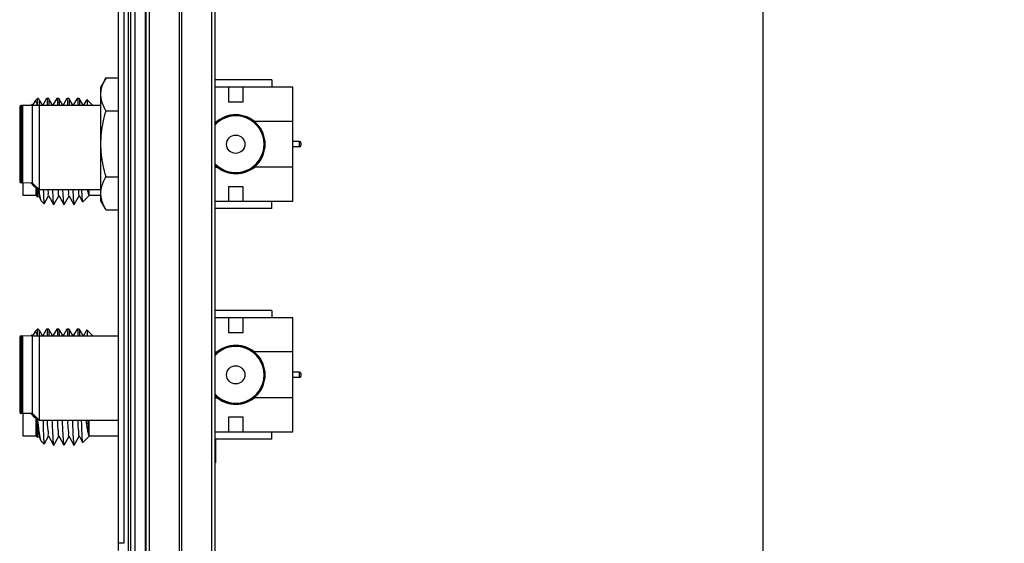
# Model space of a CAD drawing. Header units: inches. Extents: x 0.2 to 16.8, y 0.1 to 10.8.
# Tile 16 of 21: x 10.3 to 13, y 4 to 5.4. Entities that reach past the tile are written whole.
import ezdxf

# ---------------------------------------------------------------- set-up
doc = ezdxf.new("R2010")
doc.units = ezdxf.units.IN
doc.header["$LTSCALE"] = 0.935
doc.header["$MEASUREMENT"] = 0
doc.layers.get('0').update_dxf_attribs({"linetype": 'CONTINUOUS'})
doc.layers.add('DIMENSIONS', color=7, linetype='CONTINUOUS')
doc.styles.get("Standard").update_dxf_attribs({"font": 'txt', "width": 0.8})
doc.dimstyles.new('DIMSTYLE_2', dxfattribs={"dimtxt": 0.125, "dimasz": 0.18, "dimexe": 0.18, "dimexo": 0.0625, "dimgap": 0.09, "dimtad": 0, "dimtih": 1, "dimtoh": 1, "dimdec": 3, "dimzin": 4, "dimdsep": 46, "dimtxsty": 'STANDARD', "dimblk": '_FILLED', "dimblk1": '_FILLED', "dimblk2": '_FILLED', "dimcen": 0.09, "dimadec": 0, "dimazin": 0, "dimtp": 0.01, "dimtm": 0.01, "dimtfac": 1, "dimtdec": 3, "dimtofl": 0, "dimtmove": 0, "dimatfit": 3, "dimldrblk": '_FILLED', "dimfxl": 1, "dimtolj": 1, "dimtzin": 4, "dimarcsym": 0})

# ---------------------------------------------------------------- blocks, each defined once
blk = doc.blocks.new('_FILLED')
at = {"color": 0, "linetype": 'BYBLOCK'}
blk.add_solid([(0, 0), (-1, 0.174), (-1, -0.174)], dxfattribs=at)
blk = doc.blocks.new('*D28')
at = {"layer": 'DIMENSIONS', "color": 2, "linetype": 'CONTINUOUS'}
for p, q in [((10.7609, 8.0594), (12.4744, 8.0594)), ((12.3494, 8.0594), (12.3494, 6.0032)), ((12.3494, 2.9945), (12.3494, 5.7532)), ((10.7689, 2.9945), (12.4744, 2.9945))]:
    blk.add_line(p, q, dxfattribs=at)
at = {"layer": 'DIMENSIONS', "color": 2, "linetype": 'CONTINUOUS', "xscale": 0.18, "yscale": 0.18, "zscale": 0.18}
for p, rotation in [((12.3494, 8.0594), 90), ((12.3494, 2.9945), 270)]:
    blk.add_blockref('_FILLED', p, dxfattribs=dict(at, rotation=rotation))
at = {"layer": 'DIMENSIONS', "color": 2, "linetype": 'CONTINUOUS', "width": 0.8}
for s, p in [('[', (12.2619, 5.8157)), (']', (12.9619, 5.8157)), ('5.065', (11.6369, 5.8157)), ('128.65', (12.3619, 5.8157))]:
    blk.add_text(s, height=0.125, dxfattribs=at).set_placement(p)

msp = doc.modelspace()

# ---------------------------------------------------------------- linework, layer by layer
at = {"color": 7, "linetype": 'CONTINUOUS'}
for p, q in [((10.5884, 3.9354), (10.5884, 8.0454)), ((10.6334, 8.0594), (10.6334, 3.6164)), ((10.6036, 8.0254), (10.6036, 3.9554)), ((10.8524, 3.6594), (10.8524, 7.6654)), ((10.6644, 3.6594), (10.6644, 7.6594)), ((10.5546, 5.227), (10.5404, 5.2024)), ((10.5546, 5.227), (10.5884, 5.227)), ((11.0078, 5.2214), (10.8524, 5.2214)), ((11.0078, 5.2214), (11.0078, 5.2017)), ((10.5404, 4.8914), (10.5404, 5.2024)), ((11.0648, 5.2017), (10.8524, 5.2017)), ((10.8888, 5.2017), (10.8888, 5.1617)), ((10.9288, 5.1617), (10.9288, 5.2017)), ((11.0648, 4.8897), (11.0648, 5.2017)), ((10.3598, 5.1625), (10.3605, 5.1635)), ((10.3678, 5.1708), (10.3605, 5.1635)), ((10.3701, 5.1708), (10.3678, 5.1708)), ((10.3678, 5.152), (10.3678, 5.1708)), ((10.3701, 5.1708), (10.3704, 5.1705)), ((10.3799, 5.1541), (10.3727, 5.1665)), ((10.3922, 5.1705), (10.3827, 5.1541)), ((10.3922, 5.1705), (10.3925, 5.1708)), ((10.3979, 5.1708), (10.3925, 5.1708)), ((10.3982, 5.1705), (10.3979, 5.1708)), ((10.4077, 5.1541), (10.4005, 5.1665)), ((10.42, 5.1705), (10.4105, 5.1541)), ((10.42, 5.1705), (10.4203, 5.1708)), ((10.4257, 5.1708), (10.4203, 5.1708)), ((10.4259, 5.1705), (10.4257, 5.1708)), ((10.4355, 5.1541), (10.4283, 5.1665)), ((10.4478, 5.1705), (10.4383, 5.1541)), ((10.4478, 5.1705), (10.4481, 5.1708)), ((10.4535, 5.1708), (10.4481, 5.1708)), ((10.4537, 5.1705), (10.4535, 5.1708)), ((10.4632, 5.1541), (10.4561, 5.1665)), ((10.4756, 5.1705), (10.4661, 5.1541)), ((10.4756, 5.1705), (10.4758, 5.1708)), ((10.4812, 5.1708), (10.4758, 5.1708)), ((10.4815, 5.1705), (10.4812, 5.1708)), ((10.491, 5.1541), (10.4838, 5.1665)), ((10.5021, 5.1683), (10.4938, 5.1541)), ((10.5021, 5.1683), (10.5022, 5.1683)), ((10.5188, 5.1518), (10.5022, 5.1683)), ((10.3188, 5.1477), (10.3188, 4.9438)), ((10.3538, 5.1517), (10.3228, 5.1518)), ((10.3238, 5.1477), (10.3238, 4.9437)), ((10.3517, 5.1546), (10.3488, 5.1518)), ((10.3519, 5.1545), (10.3517, 5.1546)), ((10.3538, 4.9397), (10.3538, 5.1517)), ((10.3541, 5.152), (10.5404, 5.152)), ((10.3598, 5.1625), (10.355, 5.1541)), ((10.3728, 4.9207), (10.3728, 5.152)), ((10.3799, 5.154), (10.3799, 5.1541)), ((10.4077, 5.154), (10.4077, 5.1541)), ((10.4356, 5.1539), (10.4355, 5.1541)), ((10.4355, 5.1541), (10.4355, 5.1541)), ((10.4383, 5.1541), (10.4383, 5.1541)), ((10.4634, 5.1539), (10.4632, 5.1541)), ((10.4632, 5.1541), (10.4632, 5.1541)), ((10.4661, 5.1541), (10.4661, 5.1541)), ((10.4912, 5.1539), (10.491, 5.1541)), ((10.491, 5.1541), (10.491, 5.1541)), ((10.4938, 5.1541), (10.4938, 5.1541)), ((10.5546, 5.1369), (10.5884, 5.1369)), ((10.8888, 5.1617), (10.9288, 5.1617)), ((10.8524, 5.1082), (10.858, 5.1082)), ((11.0648, 5.1082), (10.9595, 5.1082)), ((11.0826, 5.0533), (11.0648, 5.0533)), ((11.0826, 5.0383), (11.0648, 5.0383)), ((11.0865, 5.0493), (11.0865, 5.0422)), ((10.8524, 4.9832), (10.858, 4.9832)), ((11.0648, 4.9832), (10.9595, 4.9832)), ((10.5546, 4.9568), (10.5884, 4.9568)), ((10.3538, 4.9397), (10.3228, 4.9398)), ((10.3284, 4.9054), (10.3284, 4.9398)), ((10.3605, 4.9281), (10.3488, 4.9398)), ((10.3538, 4.9397), (10.3728, 4.9207)), ((10.3607, 4.9282), (10.3605, 4.9281)), ((10.3607, 4.9282), (10.3624, 4.9311)), ((10.3634, 4.9054), (10.3634, 4.9301)), ((10.9288, 4.9297), (10.8888, 4.9297)), ((10.8888, 4.9297), (10.8888, 4.8897)), ((10.9288, 4.8897), (10.9288, 4.9297)), ((10.3634, 4.9054), (10.3284, 4.9054)), ((10.3634, 4.9054), (10.3668, 4.902)), ((10.3677, 4.9011), (10.3679, 4.9012)), ((10.3679, 4.9012), (10.3701, 4.9051)), ((10.3698, 4.9057), (10.3778, 4.8913)), ((10.5404, 4.9207), (10.3728, 4.9207)), ((10.3858, 4.8833), (10.3979, 4.9051)), ((10.3976, 4.9057), (10.4115, 4.8806)), ((10.4121, 4.8806), (10.4257, 4.9051)), ((10.4254, 4.9057), (10.4393, 4.8806)), ((10.4399, 4.8806), (10.4535, 4.9051)), ((10.4532, 4.9057), (10.4671, 4.8806)), ((10.4677, 4.8806), (10.4813, 4.9051)), ((10.481, 4.9057), (10.4908, 4.888)), ((10.5084, 4.9054), (10.491, 4.888)), ((10.5084, 4.9054), (10.5084, 4.9207)), ((10.5404, 4.9054), (10.5084, 4.9054)), ((10.3785, 4.8903), (10.3778, 4.8913)), ((10.3785, 4.8903), (10.3856, 4.8832)), ((10.491, 4.888), (10.4908, 4.888)), ((10.5546, 4.8667), (10.5404, 4.8914)), ((10.8524, 4.8897), (11.0648, 4.8897)), ((11.0078, 4.8701), (10.8524, 4.8701)), ((11.0078, 4.8701), (11.0078, 4.8897)), ((10.5546, 4.8667), (10.5884, 4.8667)), ((11.0078, 4.5915), (10.8524, 4.5915)), ((11.0648, 4.5717), (10.8524, 4.5717)), ((10.8888, 4.5717), (10.8888, 4.5317)), ((10.9288, 4.5317), (10.9288, 4.5717)), ((11.0078, 4.5915), (11.0078, 4.5717)), ((11.0648, 4.2597), (11.0648, 4.5717)), ((10.3538, 4.5217), (10.3228, 4.5218)), ((10.3517, 4.5247), (10.3488, 4.5218)), ((10.3519, 4.5246), (10.3517, 4.5247)), ((10.3538, 4.3097), (10.3538, 4.5217)), ((10.3541, 4.522), (10.5884, 4.522)), ((10.3598, 4.5326), (10.355, 4.5242)), ((10.3598, 4.5326), (10.3605, 4.5335)), ((10.3678, 4.5408), (10.3605, 4.5335)), ((10.3701, 4.5408), (10.3678, 4.5408)), ((10.3678, 4.522), (10.3678, 4.5408)), ((10.3701, 4.5408), (10.3704, 4.5406)), ((10.3799, 4.5242), (10.3727, 4.5365)), ((10.3728, 4.2907), (10.3728, 4.522)), ((10.3799, 4.5241), (10.3799, 4.5242)), ((10.3922, 4.5406), (10.3827, 4.5242)), ((10.3922, 4.5406), (10.3925, 4.5408)), ((10.3979, 4.5408), (10.3925, 4.5408)), ((10.3982, 4.5406), (10.3979, 4.5408)), ((10.4077, 4.5242), (10.4005, 4.5365)), ((10.4077, 4.5241), (10.4077, 4.5242)), ((10.42, 4.5406), (10.4105, 4.5242)), ((10.42, 4.5406), (10.4203, 4.5408)), ((10.4257, 4.5408), (10.4203, 4.5408)), ((10.4259, 4.5406), (10.4257, 4.5408)), ((10.4355, 4.5242), (10.4283, 4.5365)), ((10.4356, 4.5239), (10.4355, 4.5242)), ((10.4355, 4.5242), (10.4355, 4.5242)), ((10.4478, 4.5406), (10.4383, 4.5242)), ((10.4383, 4.5242), (10.4383, 4.5242)), ((10.4478, 4.5406), (10.4481, 4.5408)), ((10.4535, 4.5408), (10.4481, 4.5408)), ((10.4537, 4.5406), (10.4535, 4.5408)), ((10.4632, 4.5242), (10.4561, 4.5365)), ((10.4634, 4.5239), (10.4632, 4.5242)), ((10.4632, 4.5242), (10.4632, 4.5242)), ((10.4756, 4.5406), (10.4661, 4.5242)), ((10.4661, 4.5242), (10.4661, 4.5242)), ((10.4756, 4.5406), (10.4758, 4.5408)), ((10.4812, 4.5408), (10.4758, 4.5408)), ((10.4815, 4.5406), (10.4812, 4.5408)), ((10.491, 4.5242), (10.4838, 4.5365)), ((10.4912, 4.5239), (10.491, 4.5242)), ((10.491, 4.5242), (10.491, 4.5242)), ((10.5021, 4.5384), (10.4938, 4.5242)), ((10.4938, 4.5242), (10.4938, 4.5242)), ((10.5021, 4.5384), (10.5022, 4.5384)), ((10.5188, 4.5218), (10.5022, 4.5384)), ((10.8888, 4.5317), (10.9288, 4.5317)), ((10.3188, 4.5178), (10.3188, 4.3138)), ((10.3238, 4.5177), (10.3238, 4.3137)), ((10.8524, 4.4782), (10.858, 4.4782)), ((11.0648, 4.4782), (10.9595, 4.4782)), ((11.0826, 4.4233), (11.0648, 4.4233)), ((11.0865, 4.4194), (11.0865, 4.4123)), ((11.0826, 4.4083), (11.0648, 4.4083)), ((10.8524, 4.3532), (10.858, 4.3532)), ((11.0648, 4.3532), (10.9595, 4.3532)), ((10.3538, 4.3097), (10.3228, 4.3098)), ((10.3284, 4.2484), (10.3284, 4.3098)), ((10.3605, 4.2982), (10.3488, 4.3098)), ((10.3538, 4.3097), (10.3728, 4.2907)), ((10.3607, 4.2982), (10.3605, 4.2982)), ((10.3607, 4.2982), (10.3623, 4.3012)), ((10.3634, 4.2484), (10.3634, 4.3001)), ((10.5884, 4.2907), (10.3728, 4.2907)), ((10.5084, 4.2484), (10.5084, 4.2907)), ((10.9288, 4.2997), (10.8888, 4.2997)), ((10.8888, 4.2997), (10.8888, 4.2597)), ((10.9288, 4.2597), (10.9288, 4.2997)), ((10.8524, 4.2597), (11.0648, 4.2597)), ((11.0078, 4.2402), (11.0078, 4.2597)), ((10.3634, 4.2484), (10.3284, 4.2484)), ((10.3634, 4.2484), (10.3668, 4.245)), ((10.3677, 4.2441), (10.3679, 4.2442)), ((10.3679, 4.2442), (10.3701, 4.2481)), ((10.3698, 4.2487), (10.3778, 4.2343)), ((10.3785, 4.2333), (10.3778, 4.2343)), ((10.3785, 4.2333), (10.3856, 4.2262)), ((10.3858, 4.2263), (10.3979, 4.2481)), ((10.3976, 4.2487), (10.4115, 4.2236)), ((10.4121, 4.2236), (10.4257, 4.2481)), ((10.4254, 4.2487), (10.4393, 4.2236)), ((10.4399, 4.2236), (10.4535, 4.2481)), ((10.4532, 4.2487), (10.4671, 4.2236)), ((10.4677, 4.2236), (10.4813, 4.2481)), ((10.481, 4.2487), (10.4908, 4.231)), ((10.491, 4.231), (10.4908, 4.231)), ((10.5084, 4.2484), (10.491, 4.231)), ((10.5884, 4.2484), (10.5084, 4.2484)), ((11.0078, 4.2402), (10.8524, 4.2402)), ((10.8534, 4.24), (10.8534, 4.1754))]:
    msp.add_line(p, q, dxfattribs=at)
at = {"color": 9, "linetype": 'CONTINUOUS'}
for p, q in [((10.6154, 8.0594), (10.6154, 3.6164)), ((10.6214, 8.0594), (10.6214, 3.6164)), ((10.6626, 3.6164), (10.6626, 8.0594)), ((10.6734, 3.6594), (10.6734, 7.6594)), ((10.7553, 3.6594), (10.7553, 7.6594)), ((10.7615, 3.6594), (10.7615, 7.6594)), ((10.8435, 3.6594), (10.8435, 7.6594)), ((10.3228, 5.1518), (10.3228, 4.9398)), ((10.3278, 4.9397), (10.3278, 5.1517)), ((11.0826, 5.0383), (11.0826, 5.0533)), ((10.3228, 4.5218), (10.3228, 4.3098)), ((10.3278, 4.3097), (10.3278, 4.5217)), ((11.0826, 4.4083), (11.0826, 4.4233)), ((10.6036, 3.9554), (10.5884, 3.9554))]:
    msp.add_line(p, q, dxfattribs=at)
at = {"color": 7, "linetype": 'CONTINUOUS'}
for points in [[(10.355, 5.1541), (10.3541, 5.1535), (10.3523, 5.1538)], [(10.3827, 5.1541), (10.3819, 5.1535), (10.3801, 5.1538), (10.3799, 5.154)], [(10.4105, 5.1541), (10.4097, 5.1535), (10.4079, 5.1538), (10.4077, 5.154)], [(10.4383, 5.1541), (10.4378, 5.1536), (10.4359, 5.1537), (10.4356, 5.1539)], [(10.4661, 5.1541), (10.4656, 5.1536), (10.4637, 5.1537), (10.4634, 5.1539)], [(10.4938, 5.1541), (10.4934, 5.1536), (10.4914, 5.1537), (10.4912, 5.1539)], [(10.355, 4.5242), (10.3541, 4.5235), (10.3523, 4.5239)], [(10.3827, 4.5242), (10.3819, 4.5235), (10.3801, 4.5239), (10.3799, 4.5241)], [(10.4105, 4.5242), (10.4097, 4.5235), (10.4079, 4.5239), (10.4077, 4.5241)], [(10.4383, 4.5242), (10.4378, 4.5237), (10.4359, 4.5237), (10.4356, 4.5239)], [(10.4661, 4.5242), (10.4656, 4.5237), (10.4637, 4.5237), (10.4634, 4.5239)], [(10.4938, 4.5242), (10.4934, 4.5237), (10.4914, 4.5237), (10.4912, 4.5239)]]:
    msp.add_lwpolyline(points, dxfattribs=at)
for centre in [(10.9088, 5.0457), (10.9088, 4.4157)]:
    msp.add_circle(centre, 0.025, dxfattribs=at)
for centre, radius, start, end in [((10.3228, 5.1478), 0.004, 90, 180), ((10.3278, 5.1477), 0.004, 90, 180), ((10.9088, 5.0457), 0.0805, 225.5285, 134.4715), ((10.9088, 5.0457), 0.0775, 223.3068, 136.6932), ((11.0826, 5.0493), 0.00394, 0, 90), ((11.0826, 5.0422), 0.00394, 270, 360), ((10.3228, 4.9438), 0.004, 180, 270), ((10.3278, 4.9437), 0.004, 180, 270), ((10.3228, 4.5178), 0.004, 90, 180), ((10.3278, 4.5177), 0.004, 90, 180), ((10.9088, 4.4157), 0.0805, 225.5285, 134.4715), ((10.9088, 4.4157), 0.0775, 223.3068, 136.6932), ((11.0826, 4.4194), 0.00394, 0, 90), ((11.0826, 4.4123), 0.00394, 270, 360), ((10.3228, 4.3138), 0.004, 180, 270), ((10.3278, 4.3137), 0.004, 180, 270)]:
    msp.add_arc(centre, radius, start, end, dxfattribs=at)
at = {"color": 9, "linetype": 'CONTINUOUS'}
for centre, radius in [((10.9088, 5.0457), 0.0797), ((10.9088, 5.0457), 0.0784), ((10.9088, 4.4157), 0.0797), ((10.9088, 4.4157), 0.0784)]:
    msp.add_arc(centre, radius, 224.9499, 135.0501, dxfattribs=at)
at = {"color": 7, "linetype": 'CONTINUOUS'}
for points in [[(10.547, 5.2115), (10.5491, 5.2169), (10.5518, 5.222), (10.5546, 5.227)], [(10.5423, 5.1967), (10.5434, 5.2018), (10.545, 5.2067), (10.547, 5.2115)], [(10.3702, 5.1704), (10.3704, 5.1699), (10.3707, 5.1692), (10.371, 5.1684)], [(10.3925, 5.1699), (10.3927, 5.1699), (10.3929, 5.1699), (10.3931, 5.1698)], [(10.3931, 5.1698), (10.3953, 5.1693), (10.3945, 5.1657), (10.3941, 5.1626)], [(10.4203, 5.1699), (10.4205, 5.1699), (10.4207, 5.1699), (10.4209, 5.1698)], [(10.4209, 5.1698), (10.4231, 5.1693), (10.4223, 5.1657), (10.4219, 5.1626)], [(10.4481, 5.1699), (10.4483, 5.1699), (10.4485, 5.1699), (10.4486, 5.1698)], [(10.4486, 5.1698), (10.4509, 5.1693), (10.45, 5.1657), (10.4497, 5.1626)], [(10.4758, 5.1699), (10.476, 5.1699), (10.4762, 5.1699), (10.4764, 5.1698)], [(10.4764, 5.1698), (10.4787, 5.1693), (10.4778, 5.1657), (10.4774, 5.1626)], [(10.3519, 5.1539), (10.3518, 5.154), (10.3517, 5.154), (10.3517, 5.154)], [(10.3521, 5.1538), (10.352, 5.1538), (10.352, 5.1538), (10.3519, 5.1539)], [(10.3534, 5.1522), (10.3532, 5.1527), (10.3528, 5.1533), (10.3521, 5.1538)], [(10.3941, 5.1626), (10.3936, 5.1583), (10.3941, 5.1551), (10.3946, 5.152)], [(10.4219, 5.1626), (10.4214, 5.1583), (10.4218, 5.1551), (10.4224, 5.152)], [(10.4497, 5.1626), (10.4492, 5.1583), (10.4496, 5.1551), (10.4502, 5.152)], [(10.4774, 5.1626), (10.4769, 5.1583), (10.4774, 5.1551), (10.4779, 5.152)], [(10.5463, 5.1539), (10.5456, 5.1558), (10.5449, 5.1577), (10.5443, 5.1596)], [(10.3657, 4.9284), (10.3657, 4.9282), (10.3657, 4.928), (10.3657, 4.9278)], [(10.3671, 4.9262), (10.3672, 4.9244), (10.3674, 4.9226), (10.3676, 4.9209)], [(10.3717, 4.9206), (10.3717, 4.921), (10.3716, 4.9214), (10.3716, 4.9218)], [(10.3669, 4.9057), (10.367, 4.9035), (10.3671, 4.9007), (10.3676, 4.9012)], [(10.3676, 4.9209), (10.3676, 4.9207), (10.3677, 4.9204), (10.3677, 4.9202)], [(10.3718, 4.9201), (10.3718, 4.9203), (10.3718, 4.9204), (10.3717, 4.9206)], [(10.4888, 4.919), (10.4888, 4.9195), (10.4888, 4.9201), (10.4888, 4.9207)], [(10.547, 4.8822), (10.545, 4.887), (10.5434, 4.892), (10.5423, 4.897)], [(10.3779, 4.8913), (10.3776, 4.8917), (10.3774, 4.8921), (10.3772, 4.8925)], [(10.5546, 4.8667), (10.5518, 4.8717), (10.5491, 4.8769), (10.547, 4.8822)], [(10.3519, 4.524), (10.3518, 4.524), (10.3517, 4.5241), (10.3517, 4.5241)], [(10.3521, 4.5239), (10.352, 4.5239), (10.352, 4.5239), (10.3519, 4.524)], [(10.3535, 4.5221), (10.3533, 4.5227), (10.3529, 4.5233), (10.3521, 4.5239)], [(10.3702, 4.5404), (10.3704, 4.54), (10.3707, 4.5393), (10.371, 4.5385)], [(10.3925, 4.54), (10.3927, 4.54), (10.3929, 4.54), (10.3931, 4.5399)], [(10.3931, 4.5399), (10.3953, 4.5394), (10.3945, 4.5358), (10.3941, 4.5327)], [(10.3941, 4.5327), (10.3936, 4.5283), (10.3941, 4.5251), (10.3946, 4.522)], [(10.4203, 4.54), (10.4205, 4.54), (10.4207, 4.54), (10.4209, 4.5399)], [(10.4209, 4.5399), (10.4231, 4.5394), (10.4223, 4.5358), (10.4219, 4.5327)], [(10.4219, 4.5327), (10.4214, 4.5283), (10.4219, 4.5251), (10.4224, 4.522)], [(10.4481, 4.54), (10.4483, 4.54), (10.4485, 4.54), (10.4486, 4.5399)], [(10.4486, 4.5399), (10.4509, 4.5394), (10.45, 4.5358), (10.4497, 4.5327)], [(10.4497, 4.5327), (10.4492, 4.5283), (10.4496, 4.5251), (10.4502, 4.522)], [(10.4758, 4.54), (10.476, 4.54), (10.4762, 4.54), (10.4764, 4.5399)], [(10.4764, 4.5399), (10.4787, 4.5394), (10.4778, 4.5358), (10.4774, 4.5327)], [(10.4774, 4.5327), (10.4769, 4.5283), (10.4774, 4.5251), (10.478, 4.522)], [(10.3647, 4.2988), (10.3647, 4.2986), (10.3647, 4.2985), (10.3647, 4.2984)], [(10.3647, 4.2984), (10.3647, 4.2973), (10.3648, 4.2962), (10.3648, 4.2951)], [(10.3655, 4.2977), (10.3656, 4.2953), (10.3658, 4.2928), (10.3659, 4.2903)], [(10.3687, 4.29), (10.3685, 4.2918), (10.3683, 4.2936), (10.3681, 4.2954)], [(10.3669, 4.2487), (10.367, 4.2465), (10.3671, 4.2437), (10.3676, 4.2442)], [(10.3779, 4.2343), (10.3776, 4.2347), (10.3774, 4.2351), (10.3772, 4.2355)]]:
    msp.add_open_spline(points, degree=3, dxfattribs=at)
for points, knots in [([(10.5443, 5.1596), (10.5435, 5.1621), (10.5416, 5.1694), (10.5401, 5.182), (10.5413, 5.1919), (10.5423, 5.1967)], [0, 0, 0, 0, 0.210626, 0.605313, 1, 1, 1, 1]), ([(10.3604, 5.1636), (10.3606, 5.1637), (10.3614, 5.1639), (10.3625, 5.163), (10.3632, 5.1622)], [0, 0, 0, 0, 0.174121, 1, 1, 1, 1]), ([(10.371, 5.1684), (10.3722, 5.1648), (10.3719, 5.16), (10.3722, 5.1545), (10.3724, 5.152)], [0, 0, 0, 0, 0.549512, 1, 1, 1, 1]), ([(10.4, 5.152), (10.3995, 5.1551), (10.3987, 5.1605), (10.4008, 5.1695), (10.3982, 5.1699), (10.3981, 5.1699)], [0, 0, 0, 0, 0.575235, 0.982236, 1, 1, 1, 1]), ([(10.4278, 5.152), (10.4272, 5.1551), (10.4264, 5.1605), (10.4285, 5.1695), (10.426, 5.1699), (10.4259, 5.1699)], [0, 0, 0, 0, 0.575243, 0.982238, 1, 1, 1, 1]), ([(10.4556, 5.152), (10.455, 5.1551), (10.4542, 5.1605), (10.4563, 5.1695), (10.4538, 5.1699), (10.4537, 5.1699)], [0, 0, 0, 0, 0.57524, 0.982235, 1, 1, 1, 1]), ([(10.4833, 5.152), (10.4828, 5.1551), (10.482, 5.1605), (10.4841, 5.1695), (10.4816, 5.1699), (10.4815, 5.1699)], [0, 0, 0, 0, 0.575173, 0.982249, 1, 1, 1, 1]), ([(10.502, 5.1676), (10.5022, 5.1675), (10.5048, 5.1663), (10.5027, 5.1595), (10.5028, 5.1544), (10.5031, 5.152)], [0, 0, 0, 0, 0.038269, 0.513174, 1, 1, 1, 1]), ([(10.3632, 5.1622), (10.3651, 5.16), (10.3652, 5.1564), (10.3657, 5.1529), (10.3659, 5.152)], [0, 0, 0, 0, 0.739626, 1, 1, 1, 1]), ([(10.5546, 4.9568), (10.5517, 4.967), (10.5466, 4.987), (10.5418, 5.0172), (10.5402, 5.0469), (10.5418, 5.0766), (10.5466, 5.1067), (10.5517, 5.1267), (10.5546, 5.1369)], [0, 0, 0, 0, 0.174314, 0.338621, 0.5, 0.661379, 0.825686, 1, 1, 1, 1]), ([(10.5546, 5.1369), (10.5518, 5.1419), (10.5489, 5.1475), (10.5465, 5.1534), (10.5463, 5.1539)], [0, 0, 0, 0, 0.914215, 1, 1, 1, 1]), ([(10.5413, 4.9206), (10.5415, 4.9226), (10.5428, 4.9297), (10.5468, 4.942), (10.5518, 4.9518), (10.5546, 4.9568)], [0, 0, 0, 0, 0.153208, 0.554496, 1, 1, 1, 1]), ([(10.3608, 4.9287), (10.3606, 4.9288), (10.3589, 4.9301), (10.3588, 4.932), (10.3591, 4.9338)], [0, 0, 0, 0, 0.133653, 1, 1, 1, 1]), ([(10.3657, 4.9278), (10.3658, 4.9236), (10.3661, 4.9159), (10.3667, 4.9109), (10.3669, 4.9057)], [0, 0, 0, 0, 0.527691, 1, 1, 1, 1]), ([(10.3677, 4.9202), (10.3682, 4.9175), (10.3689, 4.9143), (10.3686, 4.9075), (10.3688, 4.9065)], [0, 0, 0, 0, 0.746492, 1, 1, 1, 1]), ([(10.3688, 4.9065), (10.369, 4.906), (10.3692, 4.9057), (10.3697, 4.9058), (10.3697, 4.9058)], [0, 0, 0, 0, 0.985054, 1, 1, 1, 1]), ([(10.3772, 4.8925), (10.3756, 4.8957), (10.3749, 4.9022), (10.373, 4.9118), (10.3721, 4.9182), (10.3718, 4.9201)], [0, 0, 0, 0, 0.308147, 0.794639, 1, 1, 1, 1]), ([(10.3833, 4.9207), (10.3834, 4.9182), (10.3837, 4.9102), (10.3843, 4.8979), (10.3844, 4.8903), (10.3854, 4.8835), (10.3856, 4.8832)], [0, 0, 0, 0, 0.199369, 0.641201, 0.916042, 1, 1, 1, 1]), ([(10.3956, 4.9208), (10.3961, 4.9181), (10.3969, 4.9137), (10.3955, 4.9064), (10.3975, 4.9061), (10.3976, 4.9061)], [0, 0, 0, 0, 0.587026, 0.983921, 1, 1, 1, 1]), ([(10.4081, 4.9207), (10.4083, 4.9177), (10.4087, 4.9089), (10.4097, 4.8957), (10.4099, 4.8879), (10.4113, 4.8812), (10.4116, 4.8806)], [0, 0, 0, 0, 0.231064, 0.659291, 0.927051, 1, 1, 1, 1]), ([(10.4234, 4.9208), (10.4239, 4.9181), (10.4247, 4.9137), (10.4233, 4.9064), (10.4253, 4.9061), (10.4254, 4.9061)], [0, 0, 0, 0, 0.587026, 0.983921, 1, 1, 1, 1]), ([(10.4359, 4.9207), (10.4361, 4.9182), (10.4365, 4.9097), (10.4374, 4.8966), (10.4378, 4.8887), (10.439, 4.8812), (10.4393, 4.8806)], [0, 0, 0, 0, 0.192395, 0.635078, 0.916646, 1, 1, 1, 1]), ([(10.4512, 4.9208), (10.4517, 4.9181), (10.4525, 4.9137), (10.4511, 4.9064), (10.4531, 4.9061), (10.4532, 4.9061)], [0, 0, 0, 0, 0.587026, 0.983921, 1, 1, 1, 1]), ([(10.4637, 4.9207), (10.4639, 4.9181), (10.4643, 4.9095), (10.4652, 4.8964), (10.4656, 4.8886), (10.4668, 4.8812), (10.4671, 4.8806)], [0, 0, 0, 0, 0.198858, 0.639495, 0.918766, 1, 1, 1, 1]), ([(10.479, 4.9208), (10.4795, 4.9181), (10.4803, 4.9137), (10.4789, 4.9064), (10.4809, 4.9061), (10.481, 4.9061)], [0, 0, 0, 0, 0.587026, 0.983921, 1, 1, 1, 1]), ([(10.4907, 4.888), (10.4905, 4.8884), (10.4898, 4.896), (10.4895, 4.9033), (10.489, 4.9132), (10.4888, 4.919)], [0, 0, 0, 0, 0.112605, 0.457801, 1, 1, 1, 1]), ([(10.5037, 4.9207), (10.5037, 4.9206), (10.5044, 4.9174), (10.5055, 4.9128), (10.507, 4.9074), (10.5084, 4.9066)], [0, 0, 0, 0, 0.015284, 0.680091, 1, 1, 1, 1]), ([(10.5066, 4.9207), (10.5069, 4.9182), (10.5073, 4.9134), (10.5078, 4.9087), (10.5084, 4.9066)], [0, 0, 0, 0, 0.543409, 1, 1, 1, 1]), ([(10.5084, 4.9066), (10.508, 4.9087), (10.5077, 4.9134), (10.5074, 4.9181), (10.5072, 4.9207)], [0, 0, 0, 0, 0.452099, 1, 1, 1, 1]), ([(10.5423, 4.897), (10.5413, 4.9019), (10.5404, 4.9098), (10.5409, 4.9177), (10.5413, 4.9206)], [0, 0, 0, 0, 0.625301, 1, 1, 1, 1]), ([(10.3856, 4.8832), (10.3856, 4.8832), (10.3857, 4.8832), (10.3857, 4.8832), (10.3858, 4.8833)], [0, 0, 0, 0, 0.340689, 1, 1, 1, 1]), ([(10.4116, 4.8806), (10.4116, 4.8805), (10.4118, 4.8803), (10.412, 4.8805), (10.4121, 4.8806)], [0, 0, 0, 0, 0.497947, 1, 1, 1, 1]), ([(10.4393, 4.8806), (10.4394, 4.8804), (10.4395, 4.8803), (10.4397, 4.8805), (10.4398, 4.8807)], [0, 0, 0, 0, 0.532875, 1, 1, 1, 1]), ([(10.4671, 4.8806), (10.4672, 4.8805), (10.4674, 4.8803), (10.4675, 4.8805), (10.4676, 4.8807)], [0, 0, 0, 0, 0.525727, 1, 1, 1, 1]), ([(10.3604, 4.5337), (10.3606, 4.5338), (10.3614, 4.534), (10.3625, 4.5331), (10.3632, 4.5323)], [0, 0, 0, 0, 0.174121, 1, 1, 1, 1]), ([(10.3632, 4.5323), (10.3651, 4.5301), (10.3652, 4.5265), (10.3658, 4.523), (10.3659, 4.522)], [0, 0, 0, 0, 0.73378, 1, 1, 1, 1]), ([(10.371, 4.5385), (10.3722, 4.5349), (10.3719, 4.5301), (10.3722, 4.5246), (10.3724, 4.522)], [0, 0, 0, 0, 0.546822, 1, 1, 1, 1]), ([(10.4, 4.522), (10.3995, 4.5251), (10.3987, 4.5306), (10.4008, 4.5396), (10.3982, 4.54), (10.3981, 4.54)], [0, 0, 0, 0, 0.577384, 0.982326, 1, 1, 1, 1]), ([(10.4278, 4.522), (10.4272, 4.5251), (10.4264, 4.5306), (10.4285, 4.5396), (10.426, 4.54), (10.4259, 4.54)], [0, 0, 0, 0, 0.577392, 0.982328, 1, 1, 1, 1]), ([(10.4556, 4.522), (10.455, 4.5251), (10.4542, 4.5306), (10.4563, 4.5396), (10.4538, 4.54), (10.4537, 4.54)], [0, 0, 0, 0, 0.57739, 0.982325, 1, 1, 1, 1]), ([(10.4833, 4.522), (10.4828, 4.5251), (10.482, 4.5306), (10.4841, 4.5396), (10.4816, 4.54), (10.4815, 4.54)], [0, 0, 0, 0, 0.577323, 0.982339, 1, 1, 1, 1]), ([(10.502, 4.5377), (10.5022, 4.5376), (10.5048, 4.5364), (10.5026, 4.5295), (10.5028, 4.5244), (10.5031, 4.522)], [0, 0, 0, 0, 0.038058, 0.510339, 1, 1, 1, 1]), ([(10.3608, 4.2988), (10.3606, 4.2989), (10.3589, 4.3001), (10.3588, 4.3021), (10.3591, 4.3038)], [0, 0, 0, 0, 0.13564, 1, 1, 1, 1]), ([(10.3648, 4.2951), (10.365, 4.2885), (10.3655, 4.2769), (10.366, 4.2598), (10.3667, 4.2539), (10.3669, 4.2487)], [0, 0, 0, 0, 0.432402, 0.772959, 1, 1, 1, 1]), ([(10.3659, 4.2903), (10.3662, 4.2866), (10.3667, 4.2778), (10.3671, 4.2645), (10.3689, 4.2577), (10.3686, 4.2505), (10.3688, 4.2495)], [0, 0, 0, 0, 0.285522, 0.661773, 0.919613, 1, 1, 1, 1]), ([(10.3772, 4.2355), (10.3756, 4.2387), (10.3749, 4.2452), (10.3722, 4.2589), (10.3705, 4.2741), (10.3693, 4.285), (10.3687, 4.29)], [0, 0, 0, 0, 0.156876, 0.404546, 0.728866, 1, 1, 1, 1]), ([(10.3826, 4.2909), (10.3827, 4.2865), (10.383, 4.275), (10.3834, 4.2583), (10.3843, 4.2409), (10.3844, 4.2333), (10.3854, 4.2265), (10.3856, 4.2262)], [0, 0, 0, 0, 0.203629, 0.538788, 0.79331, 0.951635, 1, 1, 1, 1]), ([(10.3938, 4.2907), (10.3939, 4.2879), (10.3943, 4.2796), (10.3945, 4.267), (10.3972, 4.258), (10.3955, 4.2494), (10.3975, 4.2491), (10.3976, 4.2491)], [0, 0, 0, 0, 0.204558, 0.586371, 0.854541, 0.994337, 1, 1, 1, 1]), ([(10.407, 4.2906), (10.4072, 4.286), (10.4077, 4.2739), (10.4084, 4.2566), (10.4097, 4.2387), (10.4099, 4.2309), (10.4113, 4.2242), (10.4116, 4.2236)], [0, 0, 0, 0, 0.208417, 0.543534, 0.797744, 0.956695, 1, 1, 1, 1]), ([(10.4216, 4.2907), (10.4217, 4.2879), (10.4221, 4.2796), (10.4223, 4.267), (10.425, 4.258), (10.4233, 4.2494), (10.4253, 4.2491), (10.4254, 4.2491)], [0, 0, 0, 0, 0.204558, 0.586371, 0.854541, 0.994337, 1, 1, 1, 1]), ([(10.4348, 4.2906), (10.4349, 4.2867), (10.4354, 4.2751), (10.4361, 4.2582), (10.4374, 4.2396), (10.4378, 4.2317), (10.439, 4.2242), (10.4393, 4.2236)], [0, 0, 0, 0, 0.178223, 0.521225, 0.783662, 0.950585, 1, 1, 1, 1]), ([(10.4494, 4.2907), (10.4495, 4.2879), (10.4499, 4.2796), (10.4501, 4.267), (10.4528, 4.258), (10.4511, 4.2494), (10.4531, 4.2491), (10.4532, 4.2491)], [0, 0, 0, 0, 0.204558, 0.586371, 0.854541, 0.994337, 1, 1, 1, 1]), ([(10.4626, 4.2906), (10.4628, 4.2866), (10.4632, 4.2749), (10.4639, 4.2579), (10.4652, 4.2394), (10.4656, 4.2316), (10.4668, 4.2242), (10.4671, 4.2236)], [0, 0, 0, 0, 0.182973, 0.524956, 0.786235, 0.951832, 1, 1, 1, 1]), ([(10.4772, 4.2907), (10.4773, 4.2879), (10.4777, 4.2796), (10.4779, 4.267), (10.4806, 4.258), (10.4789, 4.2494), (10.4809, 4.2491), (10.481, 4.2491)], [0, 0, 0, 0, 0.204558, 0.586371, 0.854541, 0.994337, 1, 1, 1, 1]), ([(10.4907, 4.231), (10.4905, 4.2314), (10.4898, 4.239), (10.4895, 4.2463), (10.4887, 4.2641), (10.4883, 4.2789), (10.488, 4.2886), (10.4879, 4.291)], [0, 0, 0, 0, 0.05764, 0.234336, 0.511873, 0.875167, 1, 1, 1, 1]), ([(10.4999, 4.2907), (10.5004, 4.2866), (10.5015, 4.2775), (10.5033, 4.2649), (10.5055, 4.2558), (10.507, 4.2504), (10.5084, 4.2496)], [0, 0, 0, 0, 0.296312, 0.650723, 0.886529, 1, 1, 1, 1]), ([(10.5049, 4.2907), (10.505, 4.2883), (10.5054, 4.2806), (10.5061, 4.269), (10.5072, 4.2577), (10.5078, 4.2517), (10.5084, 4.2496)], [0, 0, 0, 0, 0.17566, 0.563165, 0.842874, 1, 1, 1, 1]), ([(10.5084, 4.2496), (10.508, 4.2517), (10.5076, 4.258), (10.5068, 4.2699), (10.5064, 4.2815), (10.5062, 4.289), (10.5061, 4.2907)], [0, 0, 0, 0, 0.155256, 0.453506, 0.87748, 1, 1, 1, 1]), ([(10.3688, 4.2495), (10.369, 4.249), (10.3692, 4.2487), (10.3697, 4.2488), (10.3697, 4.2488)], [0, 0, 0, 0, 0.985054, 1, 1, 1, 1]), ([(10.3856, 4.2262), (10.3856, 4.2262), (10.3857, 4.2262), (10.3857, 4.2262), (10.3858, 4.2263)], [0, 0, 0, 0, 0.340689, 1, 1, 1, 1]), ([(10.4116, 4.2236), (10.4116, 4.2235), (10.4118, 4.2233), (10.412, 4.2235), (10.4121, 4.2236)], [0, 0, 0, 0, 0.497947, 1, 1, 1, 1]), ([(10.4393, 4.2236), (10.4394, 4.2234), (10.4395, 4.2233), (10.4397, 4.2235), (10.4398, 4.2237)], [0, 0, 0, 0, 0.532875, 1, 1, 1, 1]), ([(10.4671, 4.2236), (10.4672, 4.2235), (10.4674, 4.2233), (10.4675, 4.2235), (10.4676, 4.2237)], [0, 0, 0, 0, 0.525727, 1, 1, 1, 1])]:
    msp.add_open_spline(points, degree=3, knots=knots, dxfattribs=at)
at = {"color": 9, "linetype": 'CONTINUOUS'}
for points in [[(10.3549, 5.1537), (10.3552, 5.1536), (10.3556, 5.1535), (10.3559, 5.1533)], [(10.3559, 5.1533), (10.3561, 5.1532), (10.3564, 5.153), (10.3565, 5.1528)], [(10.3565, 5.1528), (10.3566, 5.1527), (10.3567, 5.1526), (10.3568, 5.1525)], [(10.3796, 5.1538), (10.3799, 5.1535), (10.3801, 5.153), (10.3804, 5.1526)], [(10.3804, 5.1526), (10.3805, 5.1524), (10.3806, 5.1523), (10.3806, 5.1521)], [(10.3827, 5.1539), (10.383, 5.1538), (10.3834, 5.1533), (10.3838, 5.1529)], [(10.3838, 5.1529), (10.3839, 5.1527), (10.3841, 5.1525), (10.3842, 5.1522)], [(10.4074, 5.1539), (10.4077, 5.1535), (10.408, 5.1529), (10.4082, 5.1523)], [(10.4105, 5.1541), (10.4109, 5.1539), (10.4113, 5.1532), (10.4117, 5.1524)], [(10.4117, 5.1524), (10.4117, 5.1523), (10.4118, 5.1522), (10.4118, 5.1521)], [(10.4352, 5.1539), (10.4355, 5.1535), (10.4358, 5.1528), (10.4361, 5.152)], [(10.4631, 5.154), (10.4633, 5.1535), (10.4636, 5.1528), (10.4638, 5.152)], [(10.4661, 5.1541), (10.4664, 5.1539), (10.4669, 5.1532), (10.4672, 5.1524)], [(10.4909, 5.154), (10.4911, 5.1536), (10.4914, 5.1528), (10.4916, 5.152)], [(10.4938, 5.1541), (10.4942, 5.1539), (10.4946, 5.1533), (10.4949, 5.1527)], [(10.4949, 5.1527), (10.495, 5.1525), (10.4951, 5.1523), (10.4952, 5.1521)], [(10.3549, 4.5237), (10.3552, 4.5237), (10.3556, 4.5236), (10.3559, 4.5234)], [(10.3559, 4.5234), (10.3562, 4.5232), (10.3564, 4.523), (10.3566, 4.5228)], [(10.3566, 4.5228), (10.3567, 4.5227), (10.3568, 4.5226), (10.3568, 4.5225)], [(10.3796, 4.5239), (10.3799, 4.5236), (10.3801, 4.5231), (10.3804, 4.5227)], [(10.3804, 4.5227), (10.3805, 4.5225), (10.3806, 4.5223), (10.3807, 4.5221)], [(10.3827, 4.524), (10.383, 4.5239), (10.3834, 4.5234), (10.3838, 4.523)], [(10.3838, 4.523), (10.384, 4.5227), (10.3841, 4.5225), (10.3843, 4.5222)], [(10.4074, 4.524), (10.4077, 4.5236), (10.408, 4.523), (10.4082, 4.5224)], [(10.4105, 4.5242), (10.4109, 4.524), (10.4113, 4.5233), (10.4117, 4.5225)], [(10.4117, 4.5225), (10.4117, 4.5224), (10.4118, 4.5222), (10.4119, 4.5221)], [(10.4352, 4.524), (10.4355, 4.5236), (10.4358, 4.5228), (10.4361, 4.522)], [(10.4384, 4.5243), (10.4387, 4.5241), (10.4392, 4.5232), (10.4395, 4.5223)], [(10.4631, 4.5241), (10.4633, 4.5236), (10.4636, 4.5228), (10.4638, 4.522)], [(10.4661, 4.5242), (10.4664, 4.524), (10.4669, 4.5233), (10.4672, 4.5225)], [(10.4672, 4.5225), (10.4673, 4.5224), (10.4673, 4.5222), (10.4674, 4.5221)], [(10.4909, 4.5241), (10.4911, 4.5237), (10.4914, 4.5229), (10.4916, 4.522)], [(10.4938, 4.5241), (10.4942, 4.524), (10.4946, 4.5234), (10.4949, 4.5228)], [(10.4949, 4.5228), (10.4951, 4.5226), (10.4952, 4.5224), (10.4953, 4.5221)]]:
    msp.add_open_spline(points, degree=3, dxfattribs=at)
msp.add_open_spline([(10.4384, 5.1542), (10.4387, 5.154), (10.4392, 5.153), (10.4395, 5.1521), (10.4395, 5.1521)], degree=3, knots=[0, 0, 0, 0, 0.957267, 1, 1, 1, 1], dxfattribs=at)

# ---------------------------------------------------------------- dimensions: what is measured, and where the dimension line sits
at = {"layer": 'DIMENSIONS', "color": 2, "linetype": 'CONTINUOUS'}
dim = msp.add_linear_dim(base=(12.3494, 8.0594), p1=(10.7689, 2.9945), p2=(10.7609, 8.0594), angle=90, dimstyle='DIMSTYLE_2', dxfattribs=at)
dim.commit()
dim.dimension.update_dxf_attribs({"geometry": '*D28', "text_midpoint": (12.3494, 5.8782), "dimtype": 160})

doc.saveas('drawing.dxf')
